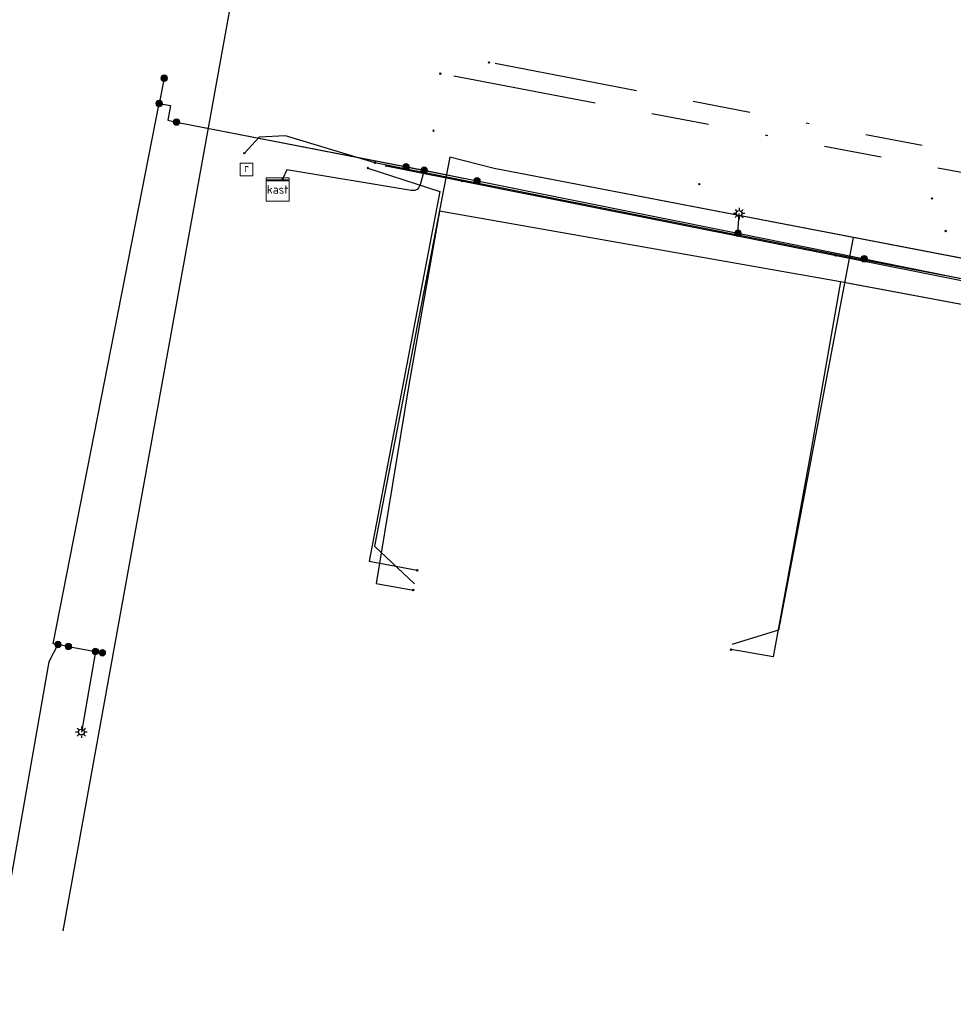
# Model space of a CAD drawing. Header units: metres. Extents: x 253430 to 254090, y 592748 to 593165.
# Tile 113 of 146: x 253893 to 253925, y 593044 to 593078. Entities that reach past the tile are written whole.
import ezdxf
from ezdxf.enums import TextEntityAlignment as Align
from ezdxf.lldxf.tags import DXFTag

# ---------------------------------------------------------------- set-up
doc = ezdxf.new("R2010")
doc.units = ezdxf.units.M
doc.linetypes.add('RI-OVERIG-SO', pattern=[17, 5, -2, 2, -2, 0, -2, 2, -2])
for name, color, linetype in [('B-WE-IE-MEUBILAIR-S', 7, 'Continuous'), ('B-WE-KL-DATA-G', 90, 'KL-DATA-SO'), ('B-WE-KL-DATA_HULPSTUK-S', 90, 'Continuous'), ('B-WE-KL-DATA_KABELBED-G', 90, 'Continuous'), ('B-WE-KL-ET_LS-G', 190, 'KL-LS-SO'), ('B-WE-KL-ET_LS_HULPSTUK-S', 190, 'Continuous'), ('B-WE-KL-ET_LS_KABELBED-G', 190, 'Continuous'), ('B-WE-KL-GAS_LD-G', 50, 'KL-GAS_LD-SO'), ('B-WE-KL-GAS_LD_HULPSTUK-S', 50, 'Continuous'), ('B-WE-KL-OVERIG-G', 8, 'Continuous'), ('B-WE-KL-WATER-G', 170, 'KL-WATER-SO'), ('B-WE-KL-WATER_HULPSTUK-S', 170, 'Continuous'), ('B-WE-RI-OVERIG_RIOOLPUT_INSPECTIE-S', 10, 'Continuous'), ('B-WE-RI-VRIJVERVAL-G', 210, 'RI-OVERIG-SO'), ('B-WE-RI-VRIJVERVAL_HULPSTUK-S', 210, 'Continuous'), ('V-WE-KL-WATER-G', 170, 'V-KL-WATER-SO'), ('V-WE-KL-WATER_HULPSTUK-S', 170, 'Continuous')]:
    doc.layers.add(name, color=color, linetype=linetype)
doc.styles.add('NLCS-ISO', font='txt')
doc.styles.get("Standard").update_dxf_attribs({"font": 'simplex.shx'})
tags = doc.linetypes.add('KL-DATA-SO', pattern='A,4,-1,[101,NLCS.SHX,S=0.5,R=0,X=0,Y=0],-1,4,-1,["D",Standard,S=1,R=0,X=-0.25,Y=-0.5],-1.5', length=12.5).pattern_tags.tags
tags[18] = DXFTag(74, 10)
tags = doc.linetypes.add('KL-GAS_LD-SO', pattern='A,4,-1,[69,NLCS.SHX,S=0.5,R=0,X=0,Y=0],-1,4,-1,["L",Standard,S=1,R=0,X=0.25,Y=-0.5],-2', length=13).pattern_tags.tags
tags[18] = DXFTag(74, 10)
tags = doc.linetypes.add('KL-LS-SO', pattern='A,4,-1,[103,NLCS.SHX,S=0.75,R=0,X=0,Y=0],-1,4,-1,["L",Standard,S=1,R=0,X=0,Y=-0.5],-2', length=13).pattern_tags.tags
tags[18] = DXFTag(74, 10)
doc.linetypes.add('KL-WATER-SO', pattern='A,7,-0.5,[168,NLCS.SHX,S=0.75,R=0,X=0.75,Y=0],-2', length=9.5)
doc.linetypes.add('V-KL-WATER-SO', pattern='A,3.5,[24,NLCS.SHX,S=0.5,R=0,X=0,Y=0],3.5,-0.5,[168,NLCS.SHX,S=0.75,R=0,X=0.75,Y=0],-2', length=9.5)

# ---------------------------------------------------------------- blocks, each defined once
blk = doc.blocks.new('SKL-WTB_HULP_OVERIG-SO')
at = {"color": 0, "linetype": 'ByBlock', "lineweight": 18}
for points in [[(-0.14, 0.14), (0.14, -0.14)], [(0.14, 0.14), (-0.14, -0.14)]]:
    blk.add_lwpolyline(points, dxfattribs=at)
at = {"color": 0, "linetype": 'ByBlock', "lineweight": 18, "style": 'NLCS-ISO', "flags": 1}
for tag, p in [('TYPE', (1.5, 0)), ('LABEL', (1.5, -1.5)), ('OMSCHRIJVING', (1.5, -3))]:
    blk.add_attdef(tag, p, '', height=1, dxfattribs=at)
blk = doc.blocks.new('SRI-PUT_INSPECTIEPUT_RIOOLPUT-SO')
at = {"color": 0, "linetype": 'ByBlock', "lineweight": 18}
blk.add_lwpolyline([(-1.12, -1.12), (1.12, -1.12), (1.12, 1.12), (-1.12, 1.12)], close=True, dxfattribs=at)
at = {"color": 0, "linetype": 'ByBlock', "lineweight": 18, "style": 'NLCS-ISO'}
blk.add_text('r', height=1.5, dxfattribs=at).set_placement((0, 0.28), align=Align.MIDDLE_CENTER)
blk = doc.blocks.new('SKL-WTB_HULP_KAST-SO')
at = {"color": 0, "linetype": 'ByBlock', "lineweight": 18}
for points in [[(-2, 2), (2, 2), (2, 1.68), (-2, 1.68)], [(-2, 1.52), (2, 1.52), (2, -2), (-2, -2)]]:
    blk.add_lwpolyline(points, close=True, dxfattribs=at)
at = {"color": 0, "linetype": 'ByBlock', "lineweight": 18, "style": 'NLCS-ISO'}
blk.add_text('kast', height=1.5, dxfattribs=at).set_placement((0, 0), align=Align.MIDDLE_CENTER)
at = {"color": 0, "linetype": 'ByBlock', "lineweight": 18, "style": 'NLCS-ISO', "flags": 1}
for tag, p in [('TYPE', (2.5, 0)), ('LABEL', (2.5, -1.5)), ('OMSCHRIJVING', (2.5, -3))]:
    blk.add_attdef(tag, p, '', height=1, dxfattribs=at)
blk = doc.blocks.new('SKL-WTB_HULP_MOF-SO')
at = {"linetype": 'ByBlock', "lineweight": 18}
h = blk.add_hatch(color=0, dxfattribs=at)
h.dxf.hatch_style = 1
h.paths.add_polyline_path([(-0.5625, 0, 1), (0.5625, 0, 1)])
at = {"color": 0, "linetype": 'ByBlock', "lineweight": 18}
blk.add_circle((0, 0), 0.5625, dxfattribs=at)
at = {"color": 0, "linetype": 'ByBlock', "lineweight": 18, "style": 'NLCS-ISO', "flags": 1}
for tag, p in [('TYPE', (1.5, 0)), ('LABEL', (1.5, -1.5)), ('OMSCHRIJVING', (1.5, -3))]:
    blk.add_attdef(tag, p, '', height=1, dxfattribs=at)
blk = doc.blocks.new('SIE-MEUBILAIR_PAAL_LICHTMAST-SO')
for points in [[(-0.62, 0), (-1, 0)], [(-0.71, 0.71), (-0.44, 0.44)], [(0, 1), (0, 0.62)], [(0.44, 0.44), (0.71, 0.71)], [(1, 0), (0.62, 0)], [(-0.71, -0.71), (-0.44, -0.44)], [(0, -0.62), (0, -1)], [(0.44, -0.44), (0.71, -0.71)]]:
    blk.add_lwpolyline(points)
blk.add_circle((0, 0), 0.5)
blk = doc.blocks.new('SRI-HULP_OVERIG-SO')
at = {"color": 0, "linetype": 'ByBlock', "lineweight": 18}
for points in [[(-0.14, 0.14), (0.14, -0.14)], [(0.14, 0.14), (-0.14, -0.14)]]:
    blk.add_lwpolyline(points, dxfattribs=at)
at = {"color": 0, "linetype": 'ByBlock', "lineweight": 18, "style": 'NLCS-ISO', "flags": 1}
for tag, p in [('TYPE', (1.5, 0)), ('LABEL', (1.5, -1.5)), ('OMSCHRIJVING', (1.5, -3))]:
    blk.add_attdef(tag, p, '', height=1, dxfattribs=at)

msp = doc.modelspace()

# ---------------------------------------------------------------- linework, layer by layer
at = {"layer": 'B-WE-KL-DATA-G'}
for points in [[(253949.663, 593109.665), (253950.138, 593109.562), (253951.017, 593109.399), (253950.728, 593107.852), (253948.246, 593095.304), (253944.071, 593077.105), (253942.114, 593066.92), (253909.317, 593073.215), (253907.776, 593073.611), (253905.165, 593060.101), (253906.558, 593058.796)], [(253941.71, 593066.998), (253921.786, 593070.822), (253919.188, 593057.19), (253917.576, 593056.693)]]:
    msp.add_lwpolyline(points, dxfattribs=at)
at = {"layer": 'B-WE-KL-DATA_KABELBED-G'}
for points in [[(253921.786, 593070.822), (253909.317, 593073.215), (253907.776, 593073.611), (253905.165, 593060.101), (253906.558, 593058.796)], [(253931.317, 593067.417), (253931.301, 593067.42), (253931.3, 593067.42), (253921.697, 593069.216), (253921.338, 593069.279), (253907.418, 593071.739), (253906.351, 593065.701), (253905.22, 593058.815), (253906.517, 593058.58)], [(253921.786, 593070.822), (253919.188, 593057.19), (253917.576, 593056.693)], [(253931.045, 593069.044), (253921.786, 593070.822)], [(253931.317, 593067.417), (253931.301, 593067.42), (253931.3, 593067.42), (253921.338, 593069.279), (253920.258, 593063.073), (253919.005, 593056.261), (253917.543, 593056.517)]]:
    msp.add_lwpolyline(points, dxfattribs=at)
at = {"layer": 'B-WE-KL-ET_LS-G'}
for points in [[(253897.864, 593076.355), (253897.691, 593075.472)], [(253894.537, 593056.624), (253894.014, 593056.72), (253897.691, 593075.472)], [(253897.691, 593075.472), (253898.08, 593075.4), (253897.985, 593074.892), (253898.29, 593074.83), (253906.888, 593073.154), (253908.724, 593072.79), (253917.784, 593070.972), (253941.862, 593066.092), (254000.599, 593054.881)], [(253906.888, 593073.154), (253906.752, 593072.655), (253906.708, 593072.552), (253906.642, 593072.484), (253906.552, 593072.451), (253906.44, 593072.454), (253902.123, 593073.165), (253901.973, 593072.849)], [(253906.259, 593073.277), (253908.724, 593072.79), (253917.784, 593070.972), (253930.101, 593068.476)], [(253917.784, 593070.972), (253917.823, 593071.653)], [(253894.176, 593056.69), (253893.861, 593056.09), (253891.834, 593044.61), (253891.806, 593044.496), (253891.765, 593044.401), (253891.712, 593044.324), (253891.646, 593044.266), (253891.568, 593044.225), (253891.477, 593044.204), (253891.373, 593044.201), (253891.257, 593044.216), (253876.611, 593047.323)], [(253894.537, 593056.624), (253895.717, 593056.407)], [(253895.475, 593056.452), (253894.989, 593053.651)]]:
    msp.add_lwpolyline(points, dxfattribs=at)
at = {"layer": 'B-WE-KL-ET_LS_KABELBED-G'}
for points in [[(253897.864, 593076.355), (253897.691, 593075.472)], [(253894.537, 593056.624), (253894.014, 593056.72), (253897.691, 593075.472)], [(253897.691, 593075.472), (253898.08, 593075.4), (253897.985, 593074.892), (253898.29, 593074.83), (253906.259, 593073.277)], [(253906.259, 593073.277), (253908.724, 593072.79), (253917.784, 593070.972), (253930.101, 593068.476)], [(253894.537, 593056.624), (253895.717, 593056.407)]]:
    msp.add_lwpolyline(points, dxfattribs=at)
at = {"layer": 'B-WE-KL-GAS_LD-G'}
msp.add_lwpolyline([(253905.573, 593073.314), (253941.399, 593066.17)], dxfattribs=at)
at = {"layer": 'B-WE-KL-OVERIG-G'}
msp.add_lwpolyline([(253915.061, 593161.207), (253894.344, 593046.75)], dxfattribs=at)
at = {"layer": 'B-WE-KL-WATER-G'}
for points in [[(253905.179, 593073.416), (253902.078, 593074.354), (253901.156, 593074.302), (253900.647, 593073.749)], [(253958.341, 593063.197), (253945.381, 593065.659), (253931.116, 593068.316), (253921.968, 593070.072), (253905.179, 593073.416)]]:
    msp.add_lwpolyline(points, dxfattribs=at)
at = {"layer": 'B-WE-RI-VRIJVERVAL-G'}
for points in [[(253947.85, 593069.47), (253909.14, 593076.9)], [(253946.43, 593069.11), (253907.45, 593076.51)]]:
    msp.add_lwpolyline(points, dxfattribs=at)
at = {"layer": 'V-WE-KL-WATER-G'}
msp.add_lwpolyline([(253904.934, 593073.23), (253907.433, 593072.417), (253904.981, 593059.586), (253906.648, 593059.267)], dxfattribs=at)

# ---------------------------------------------------------------- block references
at = {"layer": 'B-WE-IE-MEUBILAIR-S', "xscale": 0.2, "yscale": 0.2, "zscale": 0.2}
for p in [(253917.823, 593071.653), (253894.989, 593053.651)]:
    msp.add_blockref('SIE-MEUBILAIR_PAAL_LICHTMAST-SO', p, dxfattribs=at)
at = {"layer": 'B-WE-KL-DATA_HULPSTUK-S', "xscale": 0.2, "yscale": 0.2, "zscale": 0.2}
for p in [(253906.517, 593058.58), (253917.543, 593056.517)]:
    msp.add_blockref('SKL-WTB_HULP_OVERIG-SO', p, dxfattribs=at)
at = {"layer": 'B-WE-KL-ET_LS_HULPSTUK-S', "xscale": 0.2, "yscale": 0.2, "zscale": 0.2}
for name, p in [('SKL-WTB_HULP_MOF-SO', (253897.864, 593076.355)), ('SKL-WTB_HULP_MOF-SO', (253897.691, 593075.472)), ('SKL-WTB_HULP_MOF-SO', (253898.29, 593074.83)), ('SKL-WTB_HULP_MOF-SO', (253906.259, 593073.277)), ('SKL-WTB_HULP_MOF-SO', (253906.888, 593073.154)), ('SKL-WTB_HULP_KAST-SO', (253901.802, 593072.488)), ('SKL-WTB_HULP_OVERIG-SO', (253901.973, 593072.849)), ('SKL-WTB_HULP_MOF-SO', (253908.724, 593072.79)), ('SKL-WTB_HULP_MOF-SO', (253917.784, 593070.972)), ('SKL-WTB_HULP_MOF-SO', (253922.164, 593070.084)), ('SKL-WTB_HULP_MOF-SO', (253894.176, 593056.69)), ('SKL-WTB_HULP_MOF-SO', (253894.537, 593056.624)), ('SKL-WTB_HULP_MOF-SO', (253895.475, 593056.452)), ('SKL-WTB_HULP_MOF-SO', (253895.717, 593056.407))]:
    msp.add_blockref(name, p, dxfattribs=at)
at = {"layer": 'B-WE-KL-GAS_LD_HULPSTUK-S', "xscale": 0.2, "yscale": 0.2, "zscale": 0.2}
for p in [(253905.573, 593073.314), (253908.215, 593072.787), (253921.169, 593070.204)]:
    msp.add_blockref('SKL-WTB_HULP_OVERIG-SO', p, dxfattribs=at)
at = {"layer": 'B-WE-KL-WATER_HULPSTUK-S', "xscale": 0.2, "yscale": 0.2, "zscale": 0.2}
for p in [(253900.647, 593073.749), (253905.179, 593073.416)]:
    msp.add_blockref('SKL-WTB_HULP_OVERIG-SO', p, dxfattribs=at)
at = {"layer": 'B-WE-RI-OVERIG_RIOOLPUT_INSPECTIE-S', "xscale": 0.2, "yscale": 0.2, "zscale": 0.2}
msp.add_blockref('SRI-PUT_INSPECTIEPUT_RIOOLPUT-SO', (253900.722, 593073.181), dxfattribs=at)
at = {"layer": 'B-WE-RI-VRIJVERVAL_HULPSTUK-S', "xscale": 0.2, "yscale": 0.2, "zscale": 0.2}
for p in [(253909.139, 593076.897), (253907.452, 593076.511), (253907.213, 593074.53), (253916.444, 593072.673), (253924.517, 593072.176), (253924.995, 593071.045)]:
    msp.add_blockref('SRI-HULP_OVERIG-SO', p, dxfattribs=at)
at = {"layer": 'V-WE-KL-WATER_HULPSTUK-S', "xscale": 0.2, "yscale": 0.2, "zscale": 0.2}
for p in [(253904.934, 593073.23), (253906.648, 593059.267)]:
    msp.add_blockref('SKL-WTB_HULP_OVERIG-SO', p, dxfattribs=at)

doc.saveas('drawing.dxf')
